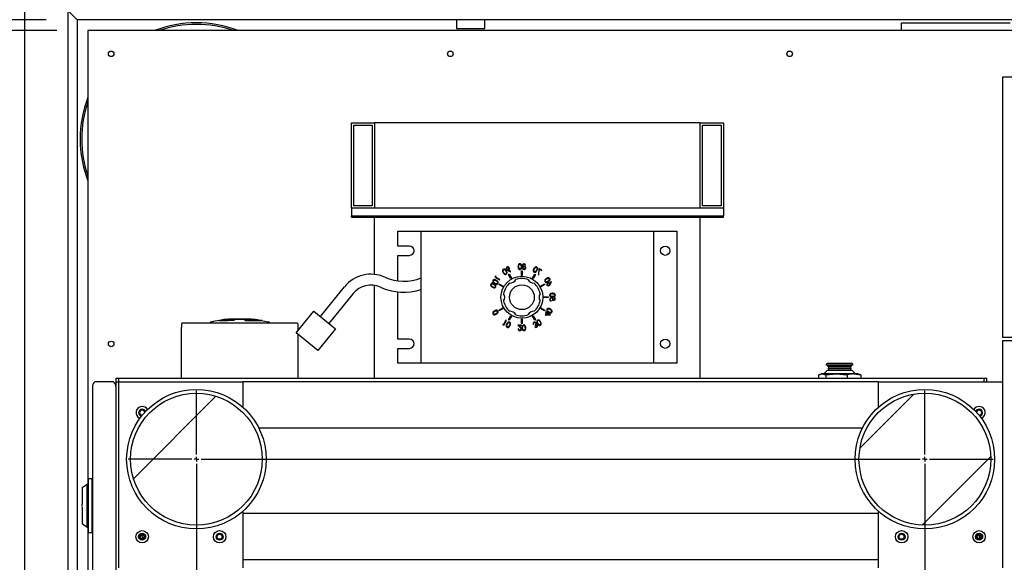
# Model space of a CAD drawing. Header units: millimetres. Extents: x 5 to 415, y 5 to 292.
# Tile 8 of 35: x 75 to 107, y 116 to 134. Entities that reach past the tile are written whole.
import ezdxf

# ---------------------------------------------------------------- set-up
doc = ezdxf.new("R2010")
doc.units = ezdxf.units.MM
doc.layers.add('COTES', color=1, linetype='Continuous')
doc.layers.add('TRAIT-FINS', color=9, linetype='Continuous')
doc.layers.add('TRAIT-FORT', color=4, linetype='Continuous', lineweight=25)
doc.styles.add('SLDTEXTSTYLE0', font='TXT', dxfattribs={"width": 0.75})
doc.dimstyles.new('SLDDIMSTYLE0', dxfattribs={"dimtxt": 3, "dimasz": 2, "dimexe": 0, "dimexo": 0.0625, "dimgap": 0.75, "dimtad": 1, "dimlfac": 20, "dimrnd": 1e-09, "dimzin": 12, "dimdsep": 46, "dimtxsty": 'SLDTEXTSTYLE0', "dimsah": 1, "dimcen": 0.09, "dimadec": 0, "dimazin": 3, "dimtfac": 1, "dimtofl": 0, "dimtmove": 0, "dimatfit": 3, "dimfxl": 1, "dimfrac": 2, "dimtolj": 1, "dimtzin": 12, "dimarcsym": 0})

# ---------------------------------------------------------------- blocks, each defined once
blk = doc.blocks.new('_D_1')
at = {"layer": 'COTES', "color": 1, "transparency": 16777216}
for p, q in [((76.164, 133.498), (49.245, 133.498)), ((50.245, 133.498), (50.245, 66.498)), ((76.164, 66.498), (49.245, 66.498))]:
    blk.add_line(p, q, dxfattribs=at)
for points in [[(50.245, 133.498), (49.745, 131.498), (50.745, 131.498)], [(50.245, 66.498), (50.745, 68.498), (49.745, 68.498)]]:
    blk.add_solid(points, dxfattribs=at)
at = {"layer": 'COTES', "color": 1, "transparency": 16777216, "char_height": 3, "attachment_point": 1, "rotation": 90, "style": 'SLDTEXTSTYLE0'}
for s, insert in [('TOLE', (46.378, 100.417)), ('1340', (46.378, 90.425))]:
    blk.add_mtext(s, dxfattribs=dict(at, insert=insert))
blk = doc.blocks.new('_D_9')
at = {"layer": 'COTES', "color": 1, "transparency": 16777216}
for p, q in [((75.814, 133.848), (42.073, 133.848)), ((43.073, 133.848), (43.073, 66.148)), ((75.814, 66.148), (42.073, 66.148))]:
    blk.add_line(p, q, dxfattribs=at)
for points in [[(43.073, 133.848), (42.573, 131.848), (43.573, 131.848)], [(43.073, 66.148), (43.573, 68.148), (42.573, 68.148)]]:
    blk.add_solid(points, dxfattribs=at)
at = {"layer": 'COTES', "color": 1, "transparency": 16777216, "char_height": 3, "attachment_point": 1, "rotation": 90, "style": 'SLDTEXTSTYLE0'}
for s, insert in [('CEINTURE INT.', (39.206, 92.031)), ('1354', (39.206, 82.04))]:
    blk.add_mtext(s, dxfattribs=dict(at, insert=insert))

msp = doc.modelspace()

# ---------------------------------------------------------------- hatches: boundary and pattern name
at = {"layer": 'TRAIT-FINS'}
h = msp.add_hatch(dxfattribs=at)
h.set_pattern_fill('ANSI31', color=9, style=0)
edge = h.paths.add_edge_path(flags=0)
edge.add_arc((80.66416, 119.67301), 2.125, 0, 360)
h = msp.add_hatch(dxfattribs=at)
h.set_pattern_fill('ANSI31', color=9, style=0)
edge = h.paths.add_edge_path(flags=0)
edge.add_arc((104.16416, 119.67301), 2.125, 0, 360)

# ---------------------------------------------------------------- linework, layer by layer
at = {"color": 7, "linetype": 'Continuous'}
for p, q in [((111.71416, 131.99801), (106.66416, 131.99801)), ((106.66416, 131.99801), (106.66416, 123.59801)), ((85.66416, 130.52301), (86.41416, 130.52301)), ((85.66416, 127.77301), (85.66416, 130.52301)), ((85.73916, 127.84801), (85.73916, 130.44801)), ((85.73916, 130.44801), (86.33916, 130.44801)), ((86.33916, 130.44801), (86.33916, 127.84801)), ((86.41416, 130.52301), (86.41416, 127.77301)), ((96.91416, 130.52301), (86.41416, 130.52301)), ((96.91416, 130.52301), (97.66416, 130.52301)), ((96.91416, 127.77301), (96.91416, 130.52301)), ((96.98916, 130.44801), (97.58916, 130.44801)), ((96.98916, 127.84801), (96.98916, 130.44801)), ((97.58916, 130.44801), (97.58916, 127.84801)), ((97.66416, 130.52301), (97.66416, 127.77301)), ((85.66416, 127.77301), (85.66416, 127.52301)), ((97.66416, 127.77301), (85.66416, 127.77301)), ((86.41416, 127.77301), (85.66416, 127.77301)), ((86.33916, 127.84801), (85.73916, 127.84801)), ((96.91416, 127.77301), (86.41416, 127.77301)), ((97.66416, 127.77301), (96.91416, 127.77301)), ((97.58916, 127.84801), (96.98916, 127.84801)), ((97.66416, 127.77301), (97.66416, 127.52301)), ((85.66416, 127.48301), (85.66416, 127.52301)), ((85.66416, 127.52301), (97.66416, 127.52301)), ((85.66416, 127.48301), (97.66416, 127.48301)), ((86.41416, 125.63322), (86.41416, 127.48301)), ((96.91416, 122.27301), (96.91416, 127.48301)), ((97.66416, 127.48301), (97.66416, 127.52301)), ((87.16416, 126.54801), (87.16416, 127.02301)), ((87.16416, 127.02301), (87.91416, 127.02301)), ((87.91416, 127.02301), (95.41416, 127.02301)), ((87.91416, 122.77301), (87.91416, 127.02301)), ((95.41416, 127.02301), (95.41416, 122.77301)), ((95.41416, 127.02301), (96.16416, 127.02301)), ((96.16416, 127.02301), (96.16416, 122.77301)), ((87.53916, 126.54801), (87.16416, 126.54801)), ((87.16416, 126.24801), (87.53916, 126.24801)), ((87.16416, 125.4235), (87.16416, 126.24801)), ((91.707, 125.82586), (91.69835, 125.62373)), ((91.8031, 125.77033), (91.707, 125.82586)), ((91.71451, 125.62292), (91.72222, 125.79799)), ((91.72222, 125.79799), (91.79482, 125.75603)), ((90.31168, 125.57136), (90.2945, 125.5416)), ((90.2945, 125.5416), (90.44598, 125.4541)), ((90.33173, 125.57182), (90.31168, 125.57136)), ((90.31802, 125.54805), (90.33173, 125.57182)), ((90.45467, 125.46914), (90.31802, 125.54805)), ((90.44598, 125.4541), (90.45467, 125.46914)), ((90.70695, 125.7595), (90.79249, 125.71757)), ((90.80031, 125.73279), (90.72361, 125.77117)), ((90.72833, 125.62788), (90.74998, 125.64038)), ((90.80333, 125.49798), (90.72833, 125.62788)), ((90.74998, 125.64038), (90.82498, 125.51048)), ((90.79249, 125.71757), (90.80031, 125.73279)), ((90.82498, 125.51048), (90.80333, 125.49798)), ((91.15166, 125.59801), (91.15166, 125.74801)), ((91.15166, 125.74801), (91.17666, 125.74801)), ((91.17666, 125.59801), (91.15166, 125.59801)), ((91.17666, 125.74801), (91.17666, 125.59801)), ((91.50333, 125.51048), (91.57833, 125.64038)), ((91.52498, 125.49798), (91.50333, 125.51048)), ((91.59998, 125.62788), (91.52498, 125.49798)), ((91.57833, 125.64038), (91.59998, 125.62788)), ((91.69835, 125.62373), (91.71451, 125.62292)), ((91.79482, 125.75603), (91.8031, 125.77033)), ((84.66432, 124.27069), (85.44704, 125.23593)), ((86.41416, 122.27301), (86.41416, 125.28008)), ((90.42179, 125.31219), (90.43429, 125.33383)), ((90.55169, 125.23718), (90.42179, 125.31219)), ((90.43429, 125.33383), (90.56419, 125.25884)), ((90.56419, 125.25884), (90.55169, 125.23718)), ((91.76413, 125.25884), (91.89403, 125.33383)), ((91.77662, 125.23718), (91.76413, 125.25884)), ((91.90653, 125.31219), (91.77662, 125.23718)), ((91.89403, 125.33383), (91.90653, 125.31219)), ((92.10617, 125.40622), (92.06778, 125.32952)), ((92.07946, 125.3129), (92.12152, 125.39844)), ((92.12152, 125.39844), (92.10617, 125.40622)), ((85.71889, 125.01549), (84.93616, 124.05024)), ((87.16416, 123.54801), (87.16416, 125.07107)), ((91.86416, 124.91051), (92.01416, 124.91051)), ((91.86416, 124.88551), (91.86416, 124.91051)), ((92.01416, 124.88551), (91.86416, 124.88551)), ((92.01416, 124.91051), (92.01416, 124.88551)), ((92.22121, 124.88006), (92.22121, 124.82054)), ((92.23916, 124.88006), (92.22121, 124.88006)), ((92.23916, 124.80827), (92.23916, 124.88006)), ((90.42179, 124.48384), (90.55169, 124.55884)), ((90.56419, 124.53718), (90.43429, 124.46218)), ((90.55169, 124.55884), (90.56419, 124.53718)), ((91.76413, 124.53718), (91.77662, 124.55884)), ((91.89403, 124.46218), (91.76413, 124.53718)), ((91.77662, 124.55884), (91.90653, 124.48384)), ((92.10903, 124.77237), (92.10903, 124.78807)), ((92.15166, 124.79032), (92.23916, 124.80827)), ((92.22121, 124.82054), (92.17518, 124.81111)), ((83.88385, 123.74486), (84.45072, 124.4439)), ((84.45072, 124.4439), (85.14976, 123.87704)), ((90.43429, 124.46218), (90.42179, 124.48384)), ((90.72833, 124.16814), (90.80333, 124.29804)), ((90.82498, 124.28554), (90.74998, 124.15564)), ((90.80333, 124.29804), (90.82498, 124.28554)), ((91.15166, 124.04801), (91.15166, 124.19801)), ((91.15166, 124.19801), (91.17666, 124.19801)), ((91.17666, 124.19801), (91.17666, 124.04801)), ((91.50333, 124.28554), (91.52498, 124.29804)), ((91.57833, 124.15564), (91.50333, 124.28554)), ((91.52498, 124.29804), (91.59998, 124.16814)), ((91.90653, 124.48384), (91.89403, 124.46218)), ((91.95641, 124.38885), (91.91459, 124.31646)), ((91.91459, 124.31646), (92.08345, 124.33157)), ((91.92991, 124.42433), (91.92118, 124.40918)), ((91.92118, 124.40918), (91.95641, 124.38885)), ((91.96514, 124.404), (91.92991, 124.42433)), ((91.94516, 124.33585), (91.97092, 124.38044)), ((92.03406, 124.34398), (91.94516, 124.33585)), ((91.97576, 124.42233), (91.96514, 124.404)), ((91.97092, 124.38044), (92.03406, 124.34398)), ((91.99027, 124.41392), (91.97576, 124.42233)), ((91.97965, 124.39558), (91.99027, 124.41392)), ((92.08521, 124.33465), (91.97965, 124.39558)), ((92.08345, 124.33157), (92.08521, 124.33465)), ((80.18916, 122.27301), (80.18916, 123.8973)), ((80.2256, 124.07301), (80.39605, 124.07301)), ((80.39605, 124.07301), (83.73226, 124.07301)), ((81.38916, 124.15065), (81.67699, 124.15065)), ((81.45916, 124.15853), (81.41216, 124.15065)), ((81.45916, 124.15065), (81.45916, 124.16199)), ((81.71714, 124.16199), (81.45916, 124.16199)), ((81.6333, 124.18474), (82.49502, 124.18474)), ((81.65118, 124.14268), (81.89851, 124.15648)), ((81.67699, 124.15065), (81.65118, 124.14268)), ((81.68539, 124.18474), (81.68863, 124.19034)), ((82.43969, 124.19034), (81.68863, 124.19034)), ((81.69279, 124.18936), (81.70162, 124.19034)), ((81.74295, 124.16862), (81.71714, 124.16199)), ((81.89851, 124.15648), (81.74295, 124.16862)), ((81.74295, 124.16862), (81.74295, 124.1478)), ((82.22074, 124.16199), (82.23886, 124.15065)), ((82.66686, 124.16199), (82.22074, 124.16199)), ((82.23886, 124.15065), (82.73659, 124.15065)), ((82.42088, 124.19034), (82.43957, 124.18888)), ((82.43969, 124.19034), (82.44292, 124.18474)), ((82.62203, 124.16862), (82.66686, 124.16199)), ((82.63576, 124.16585), (82.62203, 124.16862)), ((82.66686, 124.15065), (82.66686, 124.16199)), ((82.68235, 124.15648), (82.66686, 124.1596)), ((82.78142, 124.14268), (82.68235, 124.15648)), ((82.68235, 124.15648), (82.68235, 124.15065)), ((82.73659, 124.15065), (82.78142, 124.14268)), ((82.75451, 124.14786), (82.98717, 124.09974)), ((83.73226, 124.07301), (83.90271, 124.07301)), ((83.93916, 123.8973), (83.93916, 123.81306)), ((85.14976, 123.87704), (84.5829, 123.17799)), ((90.54864, 124.03193), (90.54909, 124.01188)), ((90.57241, 124.01822), (90.54864, 124.03193)), ((90.54909, 124.01188), (90.57886, 123.9947)), ((90.65132, 124.15487), (90.57241, 124.01822)), ((90.57886, 123.9947), (90.66636, 124.14618)), ((90.66636, 124.14618), (90.65132, 124.15487)), ((90.74998, 124.15564), (90.72833, 124.16814)), ((91.03627, 123.99801), (91.10414, 123.92558)), ((91.15518, 123.99801), (91.03627, 123.99801)), ((91.05871, 123.87685), (91.043, 123.87685)), ((91.07375, 123.98006), (91.15518, 123.98006)), ((91.11753, 123.93333), (91.07375, 123.98006)), ((91.17666, 124.04801), (91.15166, 124.04801)), ((91.15518, 123.98006), (91.15518, 123.99801)), ((91.52843, 124.015), (91.54325, 124.02358)), ((91.59268, 123.95105), (91.57722, 123.94212)), ((91.59998, 124.16814), (91.57833, 124.15564)), ((91.59149, 124.0028), (91.59952, 123.98888)), ((84.5829, 123.17799), (83.88385, 123.74486)), ((83.93916, 123.70001), (83.93916, 122.27301)), ((107.66416, 123.59801), (106.66416, 123.59801)), ((87.53916, 123.54801), (87.16416, 123.54801)), ((87.16416, 122.77301), (87.16416, 123.24801)), ((87.16416, 123.24801), (87.53916, 123.24801)), ((106.66416, 123.49801), (107.66416, 123.49801)), ((106.66416, 123.49801), (106.66416, 122.17301)), ((87.91416, 122.77301), (87.16416, 122.77301)), ((95.41416, 122.77301), (87.91416, 122.77301)), ((96.16416, 122.77301), (95.41416, 122.77301)), ((100.99416, 122.70801), (100.99416, 122.73301)), ((101.83416, 122.70801), (100.99416, 122.70801)), ((101.16279, 122.75801), (101.01916, 122.75801)), ((101.03916, 122.65801), (101.03916, 122.68301)), ((101.78916, 122.68301), (101.03916, 122.68301)), ((101.78916, 122.65801), (101.03916, 122.65801)), ((101.05166, 122.58301), (101.05166, 122.60801)), ((101.77666, 122.60801), (101.05166, 122.60801)), ((101.06416, 122.60801), (101.06416, 122.65801)), ((101.11416, 122.68301), (101.11416, 122.70801)), ((101.80916, 122.75801), (101.16279, 122.75801)), ((101.71416, 122.70801), (101.71416, 122.68301)), ((101.76416, 122.65801), (101.76416, 122.60801)), ((101.77666, 122.60801), (101.77666, 122.58301)), ((101.78916, 122.68301), (101.78916, 122.65801)), ((101.83416, 122.73301), (101.83416, 122.70801)), ((100.73088, 122.39814), (100.85207, 122.42301)), ((100.73088, 122.39814), (100.73088, 122.27301)), ((100.77233, 122.4118), (100.81416, 122.42301)), ((100.85207, 122.42301), (100.81416, 122.42301)), ((100.85207, 122.42301), (100.97325, 122.39814)), ((101.31489, 122.42301), (100.85207, 122.42301)), ((100.91416, 122.43301), (101.01416, 122.53301)), ((100.91416, 122.42301), (100.91416, 122.43301)), ((100.91416, 122.43301), (101.09597, 122.43301)), ((100.97325, 122.39814), (101.31489, 122.42301)), ((100.97325, 122.39814), (100.97325, 122.27301)), ((101.1596, 122.53301), (101.01416, 122.53301)), ((101.77666, 122.58301), (101.05166, 122.58301)), ((101.06416, 122.53301), (101.06416, 122.58301)), ((101.09597, 122.43301), (101.91416, 122.43301)), ((101.81416, 122.53301), (101.1596, 122.53301)), ((101.31489, 122.42301), (101.65653, 122.39814)), ((101.87698, 122.42301), (101.31489, 122.42301)), ((101.65653, 122.39814), (101.65653, 122.27301)), ((101.76416, 122.58301), (101.76416, 122.53301)), ((101.81416, 122.53301), (101.91416, 122.43301)), ((101.87698, 122.42301), (102.09743, 122.39814)), ((102.01416, 122.42301), (101.87698, 122.42301)), ((101.91416, 122.43301), (101.91416, 122.42301)), ((102.01416, 122.42301), (102.05598, 122.4118)), ((102.09743, 122.39814), (102.05467, 122.40691)), ((102.09743, 122.39814), (102.09743, 122.27301)), ((77.31416, 122.04801), (77.31416, 72.69801)), ((77.93916, 122.17301), (77.43916, 122.17301)), ((78.06416, 122.27301), (78.06416, 122.17301)), ((78.16416, 122.27301), (78.06416, 122.27301)), ((78.06416, 122.17301), (78.16416, 122.17301)), ((78.06416, 122.17301), (78.06416, 122.04801)), ((78.06416, 122.01265), (78.06416, 122.04801)), ((78.06416, 122.01265), (78.06416, 72.73336)), ((78.16416, 122.17301), (78.16416, 122.27301)), ((106.06416, 122.27301), (78.16416, 122.27301)), ((78.16416, 122.17301), (82.16416, 122.17301)), ((78.16416, 116.17301), (78.16416, 122.17301)), ((102.66416, 122.17301), (82.16416, 122.17301)), ((82.16416, 122.17301), (82.16416, 121.35006)), ((102.66416, 122.17301), (106.66416, 122.17301)), ((102.66416, 121.35006), (102.66416, 122.17301)), ((106.06416, 122.27301), (106.06416, 122.17301)), ((106.16416, 122.27301), (106.06416, 122.27301)), ((106.16416, 122.17301), (106.16416, 122.27301)), ((106.66416, 122.17301), (106.66416, 116.17301)), ((80.66416, 119.82301), (80.66416, 121.87301)), ((104.16416, 119.82301), (104.16416, 121.87301)), ((78.91416, 121.09051), (78.91686, 121.09055)), ((102.14859, 120.67301), (82.67972, 120.67301)), ((80.66416, 119.67301), (80.66416, 119.74801)), ((104.16416, 119.67301), (104.16416, 119.74801)), ((80.51416, 119.67301), (78.46416, 119.67301)), ((80.66416, 119.67301), (80.58916, 119.67301)), ((80.66416, 119.67301), (80.66416, 119.59801)), ((80.66416, 119.67301), (80.73916, 119.67301)), ((80.66416, 119.52301), (80.66416, 76.22301)), ((80.81416, 119.67301), (104.01416, 119.67301)), ((104.16416, 119.67301), (104.08916, 119.67301)), ((104.16416, 119.67301), (104.16416, 119.59801)), ((104.16416, 119.67301), (104.23916, 119.67301)), ((104.16416, 119.52301), (104.16416, 76.22301)), ((104.31416, 119.67301), (106.36416, 119.67301)), ((76.97463, 118.75549), (77.13916, 118.87301)), ((77.13916, 118.87301), (77.18916, 118.87301)), ((77.13916, 117.47301), (77.13916, 118.87301)), ((77.18916, 119.04801), (77.28916, 119.04801)), ((77.18916, 117.29801), (77.18916, 119.04801)), ((77.28916, 119.04801), (77.31416, 119.04801)), ((77.28916, 119.04801), (77.28916, 117.29801)), ((76.97416, 118.59801), (76.97463, 118.59801)), ((76.97463, 118.75549), (76.97463, 118.22421)), ((76.96416, 118.20912), (76.96416, 118.17301)), ((76.96416, 118.17301), (76.96416, 118.14377)), ((76.97463, 118.12871), (76.97463, 117.59053)), ((82.16416, 117.99596), (82.16416, 116.17301)), ((102.66416, 117.92301), (82.16416, 117.92301)), ((102.66416, 116.17301), (102.66416, 117.99596)), ((76.97463, 117.74801), (76.97416, 117.74801)), ((77.13916, 117.47301), (76.97463, 117.59053)), ((77.18916, 117.47301), (77.13916, 117.47301)), ((77.28916, 117.29801), (77.18916, 117.29801)), ((77.31416, 117.29801), (77.28916, 117.29801)), ((78.88887, 117.23016), (78.93425, 117.11383)), ((105.91416, 117.23551), (105.91416, 117.17301)), ((105.91416, 117.17301), (105.97666, 117.17301)), ((102.66416, 116.42301), (82.16416, 116.42301))]:
    msp.add_line(p, q, dxfattribs=at)
for centre, radius in [((95.78916, 126.39801), 0.15), ((91.16416, 124.89801), 0.675), ((91.16416, 124.89801), 0.4), ((95.78916, 123.39801), 0.15), ((80.66416, 119.67301), 2.25), ((80.66416, 119.67301), 2.125), ((104.16416, 119.67301), 2.25), ((104.16416, 119.67301), 2.125), ((78.91416, 117.17301), 0.2), ((78.91416, 117.17301), 0.1125), ((78.91416, 117.17301), 0.0825), ((78.91416, 117.17301), 0.0625), ((81.41416, 117.17301), 0.2), ((81.41416, 117.17301), 0.1125), ((81.41416, 117.17301), 0.0825), ((103.41416, 117.17301), 0.2), ((103.41416, 117.17301), 0.1125), ((103.41416, 117.17301), 0.0825), ((105.91416, 117.17301), 0.2), ((105.91416, 117.17301), 0.1125), ((105.91416, 117.17301), 0.0825), ((105.91416, 117.17301), 0.0625)]:
    msp.add_circle(centre, radius, dxfattribs=at)
for centre, radius, start, end in [((87.53916, 126.39801), 0.15, 270, 90), ((86.29452, 124.5487), 1.0911, 65.716723, 140.960791), ((87.35916, 126.90845), 1.4977, 245.716709, 291.750658), ((90.78916, 125.54753), 0.19612, 264.995742, 335.004258), ((91.16416, 124.89801), 0.6, 70.806923, 109.193077), ((91.53916, 125.54753), 0.19612, 204.995742, 275.004258), ((86.29452, 124.5487), 0.7411, 65.71673, 140.960738), ((87.35916, 126.90845), 1.8477, 245.716709, 287.480022), ((91.16416, 124.89801), 0.6, 130.806923, 169.193077), ((91.16416, 124.89801), 0.6, 10.806923, 49.193077), ((90.41416, 124.89801), 0.19612, 324.995742, 35.004258), ((91.91416, 124.89801), 0.19612, 144.995742, 215.004258), ((91.16416, 124.89801), 0.6, 190.806923, 229.193077), ((91.16416, 124.89801), 0.6, 310.806923, 349.193077), ((90.78916, 124.24849), 0.19612, 24.995742, 95.004258), ((91.16416, 124.89801), 0.6, 250.806923, 289.193077), ((91.53916, 124.24849), 0.19612, 84.995742, 155.004258), ((87.53916, 123.39801), 0.15, 270, 90), ((101.01916, 122.73301), 0.025, 90.004153, 180.002678), ((101.80916, 122.73301), 0.025, 359.997323, 90.002677), ((77.43917, 122.048), 0.12501, 90.00618, 179.995186), ((78.91416, 121.17301), 0.2, 90, 247.732305), ((78.91416, 121.17301), 0.2, 31.065106, 90), ((105.91416, 121.17301), 0.2, 90, 148.934894), ((105.91416, 121.17301), 0.2, 292.267695, 90), ((78.91416, 121.17301), 0.1125, 90, 259.827845), ((78.91416, 121.17301), 0.0825, 6.923659, 269.999637), ((78.91416, 121.17301), 0.1125, 18.969566, 90), ((105.91416, 121.17301), 0.1125, 90, 161.030434), ((105.91416, 121.17301), 0.0825, 268.126812, 173.075777), ((105.91416, 121.17301), 0.1125, 280.172155, 90)]:
    msp.add_arc(centre, radius, start, end, dxfattribs=at)
at = {"layer": 'TRAIT-FORT', "color": 4, "linetype": 'Continuous', "lineweight": 25}
for p, q in [((75.11416, 135.54801), (75.11416, 64.44801)), ((76.81416, 133.84801), (76.51416, 134.14801)), ((76.51416, 134.14801), (76.51416, 65.84801)), ((76.51416, 134.14801), (76.81416, 133.84801)), ((177.51416, 133.84801), (76.81416, 133.84801)), ((76.81416, 133.84801), (76.81416, 66.14801)), ((89.05666, 133.84801), (89.05666, 133.56551)), ((89.97166, 133.56551), (89.97166, 133.84801)), ((103.41416, 133.74801), (106.91416, 133.74801)), ((103.41416, 133.49801), (103.41416, 133.74801)), ((77.16416, 133.49801), (77.16416, 66.49801)), ((177.16416, 133.49801), (77.16416, 133.49801)), ((89.05666, 133.56551), (89.97166, 133.56551)), ((76.97464, 118.17301), (76.96416, 118.17301))]:
    msp.add_line(p, q, dxfattribs=at)
at = {"layer": 'TRAIT-FORT', "color": 4, "linetype": 'Continuous', "lineweight": 25, "flags": 128}
for points in [[(90.56693, 125.7995), (90.55896, 125.79371), (90.552, 125.78686), (90.54663, 125.77861), (90.54291, 125.76944), (90.54078, 125.75975), (90.54014, 125.74988), (90.54087, 125.74016), (90.54377, 125.72714), (90.54836, 125.71444), (90.55408, 125.70195), (90.56037, 125.68956)], [(90.57475, 125.69741), (90.5691, 125.70831), (90.56399, 125.71936), (90.55992, 125.73069), (90.55741, 125.74244), (90.55687, 125.75054), (90.5575, 125.75864), (90.55952, 125.76647), (90.56313, 125.77372), (90.56837, 125.77976), (90.5747, 125.78478)], [(90.66378, 125.74926), (90.65703, 125.75987), (90.65005, 125.77017), (90.64252, 125.77985), (90.63417, 125.78861), (90.62472, 125.79613), (90.61589, 125.80118), (90.60633, 125.80468), (90.59628, 125.80637), (90.58607, 125.80612), (90.57626, 125.80361), (90.56692, 125.7995)], [(90.57471, 125.78478), (90.5822, 125.7878), (90.59005, 125.78935), (90.59814, 125.78889), (90.60598, 125.78679), (90.61335, 125.78336), (90.62011, 125.77889), (90.62895, 125.77079), (90.63654, 125.76145), (90.64329, 125.75127), (90.64962, 125.74067)], [(91.09894, 125.9775), (91.08873, 125.9764), (91.07893, 125.9737), (91.06989, 125.96883), (91.06197, 125.96225), (91.05528, 125.95438), (91.04991, 125.94562), (91.04522, 125.93442), (91.04214, 125.92266), (91.04026, 125.91049), (91.03919, 125.89803), (91.03852, 125.88544)], [(91.03853, 125.88544), (91.03911, 125.87368), (91.04003, 125.86203), (91.04162, 125.85062), (91.04419, 125.83956), (91.04809, 125.82896), (91.05362, 125.81896), (91.05915, 125.81176), (91.06565, 125.80543), (91.07307, 125.80023), (91.08124, 125.79648), (91.08995, 125.79444), (91.09892, 125.79352)], [(91.05426, 125.88551), (91.05481, 125.89766), (91.05593, 125.90966), (91.05814, 125.92136), (91.06199, 125.93259), (91.0657, 125.9397), (91.07042, 125.9462), (91.07618, 125.95177), (91.08295, 125.95602), (91.09048, 125.95847), (91.09839, 125.95955)], [(91.14176, 125.88551), (91.14153, 125.87328), (91.14073, 125.86121), (91.13876, 125.84948), (91.135, 125.83827), (91.13125, 125.8312), (91.12645, 125.82475), (91.12063, 125.81923), (91.11383, 125.815), (91.10631, 125.81256), (91.09839, 125.81147)], [(91.09842, 125.95955), (91.10632, 125.9585), (91.11385, 125.95608), (91.12065, 125.95185), (91.12646, 125.94632), (91.13124, 125.93985), (91.13498, 125.93277), (91.13873, 125.92154), (91.14071, 125.90981), (91.14151, 125.89774), (91.14172, 125.88551)], [(91.15745, 125.88544), (91.15695, 125.89799), (91.15609, 125.9104), (91.15443, 125.92256), (91.1516, 125.93432), (91.1472, 125.94555), (91.14208, 125.95434), (91.13557, 125.96217), (91.12774, 125.96869), (91.1188, 125.97362), (91.10906, 125.97638), (91.09892, 125.9775)], [(91.09894, 125.79352), (91.10654, 125.79425), (91.11399, 125.79569), (91.1211, 125.7984), (91.12771, 125.80227), (91.13551, 125.8088), (91.14198, 125.81664), (91.14705, 125.82544), (91.15143, 125.83668), (91.15427, 125.84842), (91.15596, 125.86055), (91.15689, 125.87293), (91.15743, 125.88544)], [(91.54784, 125.81668), (91.54243, 125.80618), (91.53741, 125.79562), (91.53308, 125.78494), (91.5298, 125.77406), (91.5279, 125.76292), (91.52773, 125.7515), (91.52896, 125.7425), (91.53146, 125.73377), (91.53532, 125.72557), (91.54055, 125.71824), (91.54708, 125.71213), (91.55439, 125.70685)], [(91.6463, 125.86596), (91.6369, 125.87013), (91.62707, 125.87273), (91.6168, 125.87308), (91.60663, 125.87138), (91.59688, 125.86795), (91.58783, 125.86309), (91.57814, 125.85576), (91.56958, 125.84712), (91.56185, 125.83752), (91.55468, 125.82726), (91.5478, 125.81668)], [(91.56186, 125.80819), (91.56843, 125.81854), (91.57543, 125.8285), (91.5832, 125.83769), (91.59213, 125.84572), (91.59888, 125.85021), (91.60621, 125.8537), (91.614, 125.85587), (91.62208, 125.85638), (91.62993, 125.85486), (91.63744, 125.85187)], [(91.63748, 125.85187), (91.6438, 125.84689), (91.64907, 125.84087), (91.65271, 125.83363), (91.65479, 125.82579), (91.65549, 125.81769), (91.655, 125.80961), (91.65241, 125.7979), (91.64812, 125.78665), (91.64269, 125.77571), (91.6367, 125.76493)], [(91.65121, 125.75698), (91.65708, 125.76805), (91.66256, 125.77921), (91.66719, 125.79054), (91.67057, 125.80214), (91.67226, 125.81408), (91.6721, 125.82429), (91.67035, 125.8344), (91.66688, 125.84404), (91.66157, 125.85275), (91.6545, 125.85996), (91.64627, 125.86596)], [(90.33886, 125.44332), (90.32778, 125.44921), (90.31662, 125.45469), (90.30529, 125.45933), (90.29369, 125.4627), (90.28174, 125.4644), (90.27154, 125.46425), (90.26142, 125.4625), (90.25179, 125.45902), (90.24309, 125.4537), (90.23588, 125.44662), (90.22986, 125.43841)], [(90.5604, 125.68956), (90.56677, 125.67966), (90.57341, 125.67003), (90.58051, 125.66093), (90.58829, 125.65265), (90.59699, 125.64545), (90.6068, 125.63959), (90.61521, 125.63617), (90.62403, 125.63397), (90.63306, 125.6332), (90.64203, 125.63404), (90.65058, 125.63666), (90.65881, 125.64038)], [(90.64967, 125.74067), (90.65564, 125.7299), (90.66109, 125.71897), (90.66538, 125.70774), (90.66793, 125.69604), (90.66839, 125.68797), (90.66766, 125.67988), (90.66556, 125.67204), (90.66195, 125.6648), (90.65671, 125.65876), (90.65036, 125.65377)], [(90.65882, 125.64038), (90.66702, 125.64637), (90.67409, 125.65357), (90.67939, 125.66227), (90.68285, 125.67189), (90.68456, 125.68199), (90.68468, 125.69219), (90.68298, 125.70413), (90.67962, 125.71572), (90.67502, 125.72704), (90.66959, 125.7382), (90.66375, 125.74926)], [(90.72362, 125.77117), (90.73337, 125.774), (90.74061, 125.77738)], [(91.55442, 125.70685), (91.56368, 125.70272), (91.57345, 125.7002), (91.58363, 125.69998), (91.59369, 125.7018), (91.60331, 125.70535), (91.61221, 125.71032), (91.6217, 125.71775), (91.63005, 125.72645), (91.63757, 125.7361), (91.64451, 125.74638), (91.65118, 125.75698)], [(91.63672, 125.76493), (91.63029, 125.75438), (91.62349, 125.74422), (91.61589, 125.73486), (91.60711, 125.72669), (91.60043, 125.72216), (91.59311, 125.71879), (91.58527, 125.71681), (91.57717, 125.71634), (91.5693, 125.71785), (91.56178, 125.72087)], [(91.95572, 125.5018), (91.94581, 125.49539), (91.93618, 125.48875), (91.92709, 125.48166), (91.91881, 125.47388), (91.9116, 125.46518), (91.90574, 125.45536), (91.9023, 125.44696), (91.90011, 125.43814), (91.89935, 125.42911), (91.90022, 125.42015), (91.90283, 125.41159), (91.90653, 125.40336)], [(92.06568, 125.49525), (92.05986, 125.50321), (92.05301, 125.51017), (92.04475, 125.51553), (92.03557, 125.51924), (92.02589, 125.52137), (92.01602, 125.52203), (92.0063, 125.5213), (91.99329, 125.51841), (91.98059, 125.51381), (91.9681, 125.50809), (91.95571, 125.5018)], [(91.96359, 125.48743), (91.97446, 125.49307), (91.98551, 125.49818), (91.99683, 125.50226), (92.00859, 125.50476), (92.01669, 125.5053), (92.02478, 125.50467), (92.03262, 125.50265), (92.03987, 125.49904), (92.04591, 125.4938), (92.05092, 125.48746)], [(92.05095, 125.48746), (92.05396, 125.47995), (92.05548, 125.47208), (92.05501, 125.46398), (92.05299, 125.45615), (92.0496, 125.44883), (92.04509, 125.44213), (92.03694, 125.43334), (92.02757, 125.42574), (92.0174, 125.41895), (92.00682, 125.41255)], [(92.01542, 125.39842), (92.02605, 125.40506), (92.03637, 125.41199), (92.04604, 125.41948), (92.05476, 125.42784), (92.0622, 125.43733), (92.06717, 125.44624), (92.07071, 125.45588), (92.07251, 125.46595), (92.07227, 125.47615), (92.06975, 125.48593), (92.06564, 125.49525)], [(90.16258, 125.32183), (90.15838, 125.31247), (90.15578, 125.30263), (90.15544, 125.29237), (90.15713, 125.2822), (90.16057, 125.27245), (90.16543, 125.2634), (90.17277, 125.25371), (90.1814, 125.24515), (90.19101, 125.23742), (90.20126, 125.23025), (90.21184, 125.22336)], [(90.27158, 125.32674), (90.26047, 125.33263), (90.24931, 125.33811), (90.23798, 125.34275), (90.22638, 125.34612), (90.21444, 125.34782), (90.20423, 125.34767), (90.19411, 125.34592), (90.18448, 125.34244), (90.17578, 125.33712), (90.16857, 125.33004), (90.16255, 125.32183)], [(90.22032, 125.23738), (90.20999, 125.244), (90.20003, 125.251), (90.19085, 125.25877), (90.18281, 125.2677), (90.17831, 125.27445), (90.17481, 125.28177), (90.17264, 125.28957), (90.17213, 125.29764), (90.17365, 125.30549), (90.17664, 125.313)], [(90.17664, 125.313), (90.18163, 125.31936), (90.18764, 125.32464), (90.19487, 125.3283), (90.2027, 125.33039), (90.21081, 125.33107), (90.2189, 125.33056), (90.23062, 125.32796), (90.24186, 125.32366), (90.2528, 125.31824), (90.26358, 125.31226)], [(90.21188, 125.22336), (90.22234, 125.21799), (90.2329, 125.21297), (90.24358, 125.20864), (90.25446, 125.20536), (90.2656, 125.20346), (90.27702, 125.2033), (90.28602, 125.20453), (90.29475, 125.20703), (90.30295, 125.21088), (90.31029, 125.2161), (90.31639, 125.22263), (90.32167, 125.22995)], [(90.22986, 125.43841), (90.22569, 125.42904), (90.22309, 125.41921), (90.22274, 125.40895), (90.22444, 125.39878), (90.22787, 125.38903), (90.23274, 125.37998), (90.24008, 125.37029), (90.24871, 125.36173), (90.25831, 125.354), (90.26857, 125.34683), (90.27914, 125.33994)], [(90.28765, 125.35396), (90.27729, 125.36058), (90.26734, 125.36758), (90.25815, 125.37535), (90.25012, 125.38428), (90.24562, 125.39103), (90.24212, 125.39835), (90.23995, 125.40615), (90.23944, 125.41422), (90.24096, 125.42207), (90.24395, 125.42958)], [(90.24397, 125.42958), (90.24894, 125.43594), (90.25495, 125.44122), (90.26218, 125.44488), (90.27001, 125.44696), (90.27811, 125.44765), (90.28621, 125.44714), (90.29792, 125.44454), (90.30917, 125.44024), (90.32011, 125.43482), (90.33089, 125.42884)], [(90.26362, 125.31226), (90.27415, 125.30586), (90.28432, 125.29907), (90.29368, 125.29147), (90.30184, 125.28268), (90.30636, 125.27599), (90.30973, 125.26867), (90.31171, 125.26083), (90.31217, 125.25273), (90.31066, 125.24487), (90.30765, 125.23735)], [(90.3217, 125.22995), (90.32487, 125.23691), (90.32736, 125.24408), (90.32857, 125.2516), (90.32853, 125.25926), (90.32683, 125.2693), (90.32332, 125.27884), (90.31827, 125.28766), (90.31075, 125.29709), (90.30202, 125.30545), (90.29237, 125.313), (90.28211, 125.32), (90.27154, 125.32674)], [(90.27916, 125.33994), (90.28964, 125.33457), (90.3002, 125.32955), (90.31089, 125.32522), (90.32177, 125.32194), (90.3329, 125.32004), (90.34433, 125.31988), (90.35332, 125.32111), (90.36205, 125.32361), (90.37026, 125.32746), (90.3776, 125.33268), (90.3837, 125.33921), (90.38898, 125.34653)], [(90.3309, 125.42884), (90.34146, 125.42244), (90.35162, 125.41565), (90.36099, 125.40805), (90.36915, 125.39927), (90.37367, 125.39258), (90.37703, 125.38525), (90.37901, 125.37741), (90.37948, 125.36931), (90.37797, 125.36145), (90.37495, 125.35393)], [(90.38898, 125.34653), (90.39218, 125.35349), (90.39467, 125.36066), (90.39587, 125.36818), (90.39584, 125.37584), (90.39413, 125.38588), (90.39062, 125.39542), (90.38557, 125.40424), (90.37806, 125.41367), (90.36933, 125.42203), (90.35968, 125.42958), (90.34941, 125.43658), (90.33885, 125.44332)], [(91.90656, 125.40336), (91.91253, 125.39515), (91.91972, 125.38807), (91.92841, 125.38277), (91.93803, 125.37931), (91.94814, 125.3776), (91.95834, 125.37748), (91.97028, 125.37919), (91.98187, 125.38255), (91.99319, 125.38715), (92.00434, 125.39258), (92.01541, 125.39842)], [(92.00684, 125.41255), (91.99605, 125.40653), (91.98512, 125.40109), (91.97388, 125.3968), (91.96219, 125.39423), (91.95411, 125.39377), (91.94602, 125.3945), (91.93818, 125.39659), (91.93094, 125.40021), (91.92491, 125.40546), (91.91992, 125.41181)], [(92.15161, 125.02365), (92.13983, 125.02306), (92.12818, 125.02213), (92.11677, 125.02055), (92.10571, 125.01797), (92.0951, 125.01408), (92.0851, 125.00855), (92.0779, 125.00302), (92.07157, 124.99652), (92.06637, 124.98911), (92.06262, 124.98092), (92.06059, 124.97222), (92.05967, 124.96325)], [(92.05967, 124.96325), (92.0604, 124.95563), (92.06184, 124.94818), (92.06455, 124.94107), (92.06842, 124.93445), (92.07495, 124.92665), (92.0828, 124.92019), (92.09159, 124.91511), (92.10282, 124.91072), (92.11456, 124.90788), (92.12669, 124.90619), (92.13907, 124.90527), (92.15159, 124.90474)], [(92.1517, 124.92045), (92.13942, 124.92063), (92.12735, 124.92142), (92.11562, 124.92339), (92.10441, 124.92715), (92.09734, 124.93091), (92.0909, 124.93571), (92.08538, 124.94154), (92.08115, 124.94834), (92.07871, 124.95586), (92.07762, 124.96378)], [(92.24368, 124.96325), (92.24255, 124.97344), (92.23985, 124.98324), (92.23498, 124.99227), (92.2284, 125.0002), (92.22053, 125.00688), (92.21177, 125.01225), (92.20057, 125.01694), (92.18881, 125.02003), (92.17664, 125.0219), (92.16418, 125.02298), (92.15159, 125.02365)], [(92.15161, 124.90474), (92.16413, 124.90522), (92.17655, 124.90608), (92.1887, 124.90774), (92.20046, 124.91057), (92.21169, 124.91497), (92.22049, 124.92009), (92.22831, 124.9266), (92.23482, 124.93443), (92.23976, 124.94337), (92.24253, 124.95311), (92.24365, 124.96325)], [(92.22571, 124.96378), (92.22466, 124.95583), (92.22219, 124.9483), (92.21794, 124.9415), (92.21251, 124.93562), (92.20612, 124.93086), (92.199, 124.92723), (92.18772, 124.92359), (92.17596, 124.92162), (92.16389, 124.92075), (92.15166, 124.92045)], [(92.1517, 125.00795), (92.16382, 125.00737), (92.17582, 125.00625), (92.18751, 125.00404), (92.19873, 125.00019), (92.20583, 124.99646), (92.21232, 124.99174), (92.21789, 124.98598), (92.22216, 124.97921), (92.22462, 124.97169), (92.2257, 124.96378)], [(92.08285, 124.51437), (92.07233, 124.51974), (92.06177, 124.52476), (92.05108, 124.52909), (92.0402, 124.53237), (92.02907, 124.53427), (92.01764, 124.53444), (92.00865, 124.53321), (91.99992, 124.5307), (91.99172, 124.52685), (91.98439, 124.52162), (91.97828, 124.51509), (91.97299, 124.50778)], [(92.13215, 124.4159), (92.13629, 124.42526), (92.13887, 124.4351), (92.13918, 124.44536), (92.13748, 124.45553), (92.13406, 124.46528), (92.12922, 124.47434), (92.1219, 124.48402), (92.11328, 124.49259), (92.10367, 124.50032), (92.09341, 124.50748), (92.08282, 124.51437)], [(90.27926, 124.45589), (90.26864, 124.44918), (90.25834, 124.44219), (90.24866, 124.43466), (90.2399, 124.42631), (90.23238, 124.41687), (90.22733, 124.40803), (90.22383, 124.39847), (90.22214, 124.38842), (90.2224, 124.37821), (90.2249, 124.3684), (90.22902, 124.35907)], [(90.22905, 124.35907), (90.2348, 124.3511), (90.24165, 124.34414), (90.2499, 124.33877), (90.25907, 124.33506), (90.26876, 124.33295), (90.27863, 124.33232), (90.28836, 124.33305), (90.30137, 124.33595), (90.31408, 124.34054), (90.32657, 124.34624), (90.33895, 124.35251)], [(90.24378, 124.36685), (90.24071, 124.37435), (90.23916, 124.38219), (90.23962, 124.39028), (90.24172, 124.39812), (90.24516, 124.40549), (90.24963, 124.41225), (90.25772, 124.42109), (90.26707, 124.42868), (90.27725, 124.43543), (90.28784, 124.44176)], [(90.33114, 124.36688), (90.3202, 124.36124), (90.30916, 124.35613), (90.29783, 124.35205), (90.28607, 124.34955), (90.27797, 124.34901), (90.26988, 124.34964), (90.26204, 124.35166), (90.2548, 124.35527), (90.24876, 124.36051), (90.24374, 124.36685)], [(90.38817, 124.45095), (90.38214, 124.45916), (90.37495, 124.46624), (90.36626, 124.47156), (90.35664, 124.47501), (90.34653, 124.47671), (90.33633, 124.47683), (90.32439, 124.47511), (90.3128, 124.47174), (90.30147, 124.46715), (90.29032, 124.46172), (90.27925, 124.45589)], [(90.28784, 124.44176), (90.29861, 124.44779), (90.30954, 124.45325), (90.32077, 124.45755), (90.33247, 124.46011), (90.34056, 124.46058), (90.34865, 124.45984), (90.35648, 124.45774), (90.36372, 124.4541), (90.36975, 124.44885), (90.37474, 124.4425)], [(90.33896, 124.35251), (90.34885, 124.35892), (90.35848, 124.36556), (90.36758, 124.37265), (90.37586, 124.38043), (90.38307, 124.38913), (90.38892, 124.39895), (90.39235, 124.40735), (90.39454, 124.41617), (90.39531, 124.4252), (90.39446, 124.43417), (90.39185, 124.44272), (90.38813, 124.45095)], [(91.97303, 124.50778), (91.96887, 124.49848), (91.96633, 124.48871), (91.96608, 124.47853), (91.9679, 124.46847), (91.97146, 124.45885), (91.97645, 124.44995), (91.98389, 124.44046), (91.99259, 124.43211), (92.00224, 124.4246), (92.01253, 124.41765), (92.02312, 124.41099)], [(92.03111, 124.42547), (92.02049, 124.43179), (92.01031, 124.43854), (92.00097, 124.44613), (91.99289, 124.45498), (91.98844, 124.46174), (91.98502, 124.46911), (91.98293, 124.47695), (91.98247, 124.48503), (91.98401, 124.49288), (91.98701, 124.50038)], [(92.02315, 124.41099), (92.0342, 124.40509), (92.04536, 124.39961), (92.05669, 124.39497), (92.06829, 124.3916), (92.08023, 124.38991), (92.09043, 124.39007), (92.10055, 124.39182), (92.11018, 124.3953), (92.11889, 124.4006), (92.12611, 124.40767), (92.13211, 124.4159)], [(92.11804, 124.42473), (92.11304, 124.41836), (92.10701, 124.4131), (92.09977, 124.40947), (92.09193, 124.40738), (92.08384, 124.40668), (92.07575, 124.40717), (92.06404, 124.40975), (92.0528, 124.41404), (92.04186, 124.41947), (92.03108, 124.42547)], [(92.07436, 124.50035), (92.08467, 124.49373), (92.09462, 124.48673), (92.10381, 124.47895), (92.11185, 124.47003), (92.11635, 124.46328), (92.11985, 124.45596), (92.12202, 124.44816), (92.12253, 124.44009), (92.12101, 124.43224), (92.11802, 124.42473)], [(80.18919, 123.8973), (80.18923, 123.92197), (80.18944, 123.946), (80.18995, 123.96876), (80.19088, 123.98968), (80.19235, 124.00855), (80.19446, 124.02531), (80.19652, 124.03645), (80.19905, 124.04626), (80.20211, 124.05458), (80.20576, 124.06122), (80.21005, 124.06606), (80.21491, 124.06928), (80.22016, 124.07142), (80.2256, 124.07301)], [(83.90275, 124.07301), (83.90808, 124.07115), (83.91327, 124.06883), (83.91813, 124.06559), (83.9225, 124.06095), (83.92622, 124.05452), (83.92932, 124.04632), (83.93185, 124.03651), (83.93389, 124.0253), (83.93597, 124.00844), (83.93743, 123.98956), (83.93836, 123.96874), (83.93887, 123.94608), (83.93909, 123.92203), (83.93916, 123.8973)], [(90.67718, 124.03904), (90.67124, 124.02797), (90.66576, 124.01682), (90.66113, 124.00548), (90.65775, 123.99389), (90.65606, 123.98195), (90.65621, 123.97174), (90.65796, 123.96162), (90.66145, 123.95199), (90.66676, 123.94329), (90.67383, 123.93608), (90.68205, 123.93005)], [(90.69091, 123.94415), (90.68451, 123.94913), (90.67924, 123.95515), (90.67559, 123.96238), (90.6735, 123.97022), (90.67281, 123.97832), (90.67332, 123.98641), (90.67592, 123.99812), (90.68021, 124.00937), (90.68563, 124.02031), (90.69162, 124.03109)], [(90.77393, 124.08918), (90.76463, 124.0933), (90.75486, 124.09584), (90.74468, 124.09609), (90.73462, 124.09428), (90.725, 124.09071), (90.7161, 124.08572), (90.70661, 124.07828), (90.69826, 124.06958), (90.69075, 124.05992), (90.6838, 124.04964), (90.67714, 124.03904)], [(90.68209, 123.93005), (90.69141, 123.92588), (90.70125, 123.9233), (90.71151, 123.92298), (90.72168, 123.92468), (90.73143, 123.92811), (90.74048, 123.93296), (90.75016, 123.94028), (90.75873, 123.9489), (90.76646, 123.95851), (90.77363, 123.96876), (90.78052, 123.97934)], [(90.76654, 123.98783), (90.75987, 123.9775), (90.75286, 123.96756), (90.74509, 123.95838), (90.73616, 123.95033), (90.72942, 123.94583), (90.7221, 123.94233), (90.71431, 123.94015), (90.70623, 123.93964), (90.69838, 123.94116), (90.69088, 123.94415)], [(90.69163, 124.03109), (90.69794, 124.04169), (90.70468, 124.05187), (90.71227, 124.06121), (90.72112, 124.06929), (90.72788, 124.07374), (90.73526, 124.07716), (90.74309, 124.07925), (90.75118, 124.0797), (90.75903, 124.07816), (90.76653, 124.07515)], [(90.78056, 123.97934), (90.78589, 123.98984), (90.79091, 124.0004), (90.79524, 124.01109), (90.79852, 124.02197), (90.80041, 124.0331), (90.80058, 124.04453), (90.79935, 124.05352), (90.79685, 124.06225), (90.793, 124.07046), (90.78778, 124.07779), (90.78125, 124.0839), (90.77393, 124.08918)], [(91.2294, 124.0025), (91.21929, 124.00139), (91.20958, 123.99868), (91.20065, 123.99378), (91.19287, 123.98716), (91.18636, 123.97925), (91.18118, 123.97047), (91.17672, 123.95927), (91.17386, 123.94755), (91.1722, 123.93544), (91.17134, 123.92308), (91.17089, 123.91058)], [(91.1709, 123.91058), (91.17136, 123.89803), (91.17223, 123.88561), (91.17388, 123.87346), (91.17671, 123.8617), (91.18112, 123.85047), (91.18624, 123.84168), (91.19275, 123.83385), (91.20057, 123.82733), (91.20952, 123.8224), (91.21926, 123.81964), (91.2294, 123.81852)], [(91.22993, 123.83647), (91.22198, 123.83751), (91.21444, 123.83997), (91.20763, 123.84421), (91.20176, 123.84964), (91.197, 123.85604), (91.19335, 123.86315), (91.1897, 123.87443), (91.18773, 123.88619), (91.18688, 123.89827), (91.18659, 123.91051)], [(91.18663, 123.91051), (91.18679, 123.92274), (91.18758, 123.93481), (91.18955, 123.94654), (91.1933, 123.95776), (91.19705, 123.96484), (91.20185, 123.97129), (91.20768, 123.97681), (91.21448, 123.98102), (91.22201, 123.98346), (91.22992, 123.98455)], [(91.28982, 123.91058), (91.2892, 123.92234), (91.28826, 123.93398), (91.28667, 123.94539), (91.28409, 123.95645), (91.2802, 123.96705), (91.27467, 123.97705), (91.26915, 123.98425), (91.26265, 123.99058), (91.25524, 123.99578), (91.24707, 123.99954), (91.23837, 124.00158), (91.2294, 124.0025)], [(91.2294, 123.81852), (91.23959, 123.81962), (91.24939, 123.82232), (91.25842, 123.82719), (91.26635, 123.83377), (91.27303, 123.84164), (91.2784, 123.8504), (91.28309, 123.8616), (91.28618, 123.87336), (91.28805, 123.88553), (91.28913, 123.89799), (91.2898, 123.91058)], [(91.27413, 123.91051), (91.27352, 123.89835), (91.27239, 123.88635), (91.27018, 123.87466), (91.26633, 123.86344), (91.26261, 123.85634), (91.25788, 123.84984), (91.25212, 123.84427), (91.24536, 123.84001), (91.23784, 123.83755), (91.22992, 123.83647)], [(91.59953, 123.98888), (91.60656, 123.9922), (91.61382, 123.99489), (91.62143, 123.99638), (91.62926, 123.99639), (91.63535, 123.99519), (91.64086, 123.99266), (91.64541, 123.9887), (91.64937, 123.98394)], [(91.66953, 124.15564), (91.6613, 124.14964), (91.65421, 124.14245), (91.64889, 124.13377), (91.64544, 124.12415), (91.64374, 124.11404), (91.64363, 124.10383), (91.64535, 124.09189), (91.64871, 124.0803), (91.65331, 124.06897), (91.65874, 124.05782), (91.66457, 124.04676)], [(91.67873, 124.05535), (91.67267, 124.06612), (91.66722, 124.07704), (91.66291, 124.08828), (91.66034, 124.09998), (91.65987, 124.10807), (91.6606, 124.11616), (91.66271, 124.12399), (91.66635, 124.13122), (91.67161, 124.13725), (91.67796, 124.14225)], [(91.66461, 124.04676), (91.67121, 124.03612), (91.67813, 124.0258), (91.68563, 124.01612), (91.69398, 124.00741), (91.70348, 123.99997), (91.71239, 123.995), (91.72202, 123.99146), (91.7321, 123.98966), (91.74229, 123.9899), (91.75208, 123.99242), (91.76139, 123.99652)], [(91.76799, 124.10646), (91.76154, 124.11635), (91.7549, 124.12598), (91.74781, 124.13507), (91.74003, 124.14336), (91.73133, 124.15057), (91.72151, 124.15643), (91.71311, 124.15986), (91.70429, 124.16205), (91.69526, 124.16281), (91.6863, 124.16194), (91.67774, 124.15933), (91.66951, 124.15564)], [(91.75364, 124.01125), (91.7461, 124.00821), (91.73823, 124.00668), (91.73013, 124.00716), (91.7223, 124.00917), (91.71498, 124.01256), (91.70828, 124.01707), (91.69949, 124.02523), (91.69189, 124.03459), (91.68509, 124.04477), (91.6787, 124.05535)], [(91.75359, 124.0986), (91.75922, 124.0877), (91.76433, 124.07666), (91.76841, 124.06533), (91.77091, 124.05358), (91.77144, 124.04548), (91.77082, 124.03739), (91.7688, 124.02955), (91.76519, 124.0223), (91.75995, 124.01626), (91.75361, 124.01125)], [(91.76141, 123.99652), (91.76936, 124.0023), (91.77631, 124.00915), (91.78167, 124.01741), (91.78538, 124.02659), (91.7875, 124.03628), (91.78814, 124.04614), (91.78741, 124.05586), (91.78451, 124.06888), (91.77993, 124.08158), (91.77422, 124.09407), (91.76795, 124.10646)]]:
    msp.add_lwpolyline(points, dxfattribs=at)
at = {"layer": 'TRAIT-FORT', "color": 4, "linetype": 'Continuous', "lineweight": 25}
for centre, radius in [((77.91416, 132.74801), 0.09), ((88.8586, 132.74801), 0.09), ((99.80305, 132.74801), 0.09), ((77.91416, 123.39087), 0.09), ((80.66416, 119.67301), 2.125), ((104.16416, 119.67301), 2.125)]:
    msp.add_circle(centre, radius, dxfattribs=at)
for centre, radius, start, end in [((80.66416, 129.99801), 3.75, 68.96053, 111.03947), ((80.66416, 129.99801), 3.7, 71.075356, 108.924644), ((80.66416, 129.99801), 3.75, 158.96053, 201.03947), ((80.66416, 129.99801), 3.7, 161.075356, 198.924644), ((90.70994, 125.82079), 0.05306, 119.860482, 210.501595), ((90.74928, 125.85582), 0.10521, 216.084894, 246.276078), ((90.71085, 125.82047), 0.03667, 119.686397, 210.136615), ((90.71097, 125.82044), 0.03678, 209.991018, 300.226849), ((90.71107, 125.8206), 0.05381, 29.899876, 120.820688), ((90.7111, 125.82068), 0.03659, 29.797261, 120.13978), ((90.71111, 125.82047), 0.03672, 299.985329, 30.067396), ((90.71471, 125.82078), 0.05056, 300.863222, 31.798771), ((91.19398, 125.88419), 0.13976, 179.457213, 197.777725), ((91.10149, 125.85383), 0.04246, 196.855153, 265.853163), ((91.22601, 125.84607), 0.05296, 111.045865, 176.849956), ((91.23248, 125.85012), 0.05935, 181.101675, 219.045772), ((91.22992, 125.92966), 0.04787, 87.759453, 177.08149), ((91.22508, 125.93449), 0.043, 183.192592, 245.076733), ((91.23237, 125.85814), 0.06462, 224.641328, 270.412453), ((91.22851, 125.851), 0.03974, 183.361012, 276.040475), ((91.22917, 125.84514), 0.04045, 86.493542, 174.995661), ((91.2302, 125.93595), 0.03255, 185.744401, 273.22649), ((91.22955, 125.92758), 0.03212, 84.443209, 170.832714), ((91.23482, 125.84401), 0.04163, 4.149985, 94.372488), ((91.23447, 125.92879), 0.04878, 4.461063, 93.15582), ((91.23356, 125.93769), 0.03427, 267.432067, 351.026973), ((91.23713, 125.85063), 0.03941, 263.485799, 354.744294), ((91.2365, 125.9287), 0.03108, 6.726663, 97.031887), ((91.23693, 125.84849), 0.05512, 265.741826, 359.017651), ((91.23597, 125.84355), 0.05624, 4.068697, 67.470861), ((91.23705, 125.93693), 0.04622, 296.309178, 354.606499), ((91.68872, 125.73341), 0.14729, 149.489092, 167.223012), ((90.70291, 125.76991), 0.14726, 209.494732, 227.240768), ((90.63248, 125.69235), 0.04253, 225.919918, 294.89584), ((91.586, 125.75554), 0.04228, 165.701547, 235.09948), ((92.03674, 125.35834), 0.14839, 119.546563, 137.137434), ((90.29576, 125.36564), 0.1488, 239.534883, 257.110023), ((90.27296, 125.26167), 0.04239, 255.750374, 324.976689), ((90.36316, 125.48239), 0.149, 239.538995, 257.080926), ((90.34028, 125.37819), 0.04233, 255.724336, 325.024947), ((91.95825, 125.42977), 0.0423, 135.769023, 205.129956), ((92.01836, 125.31707), 0.05372, 119.778997, 211.035221), ((92.01824, 125.31569), 0.05288, 209.837932, 300.667444), ((92.0184, 125.31691), 0.03665, 119.846747, 210.171674), ((92.01856, 125.31688), 0.03679, 209.98496, 300.036479), ((92.01827, 125.32066), 0.05061, 30.823877, 121.741222), ((92.01866, 125.31699), 0.0367, 29.923841, 120.257616), ((92.01868, 125.3169), 0.03673, 299.801359, 30.062213), ((91.98208, 125.3559), 0.10644, 306.382944, 336.175121), ((92.00879, 125.31792), 0.06016, 11.115457, 28.462075), ((92.11933, 124.82715), 0.05967, 88.031784, 181.341366), ((92.11599, 124.82582), 0.03838, 178.736812, 259.619179), ((92.11995, 124.96073), 0.04241, 106.84023, 175.882862), ((92.12151, 124.82723), 0.04386, 89.356378, 180.729407), ((92.15048, 124.86656), 0.14139, 89.522868, 107.615341), ((92.12403, 124.83229), 0.05457, 359.404203, 92.827798), ((92.12232, 124.83259), 0.03849, 354.459646, 90.406967), ((92.03921, 124.83692), 0.12172, 337.486668, 356.21003), ((92.10119, 124.83379), 0.07742, 342.96295, 358.466686), ((92.02169, 124.47622), 0.04223, 75.679926, 145.096313), ((91.99863, 124.37152), 0.14943, 59.556648, 77.032464), ((92.11349, 124.826), 0.05382, 180.261157, 265.242881), ((90.25686, 124.49759), 0.15032, 299.595144, 316.977583), ((90.33614, 124.42463), 0.04256, 315.924163, 24.816753), ((81.16632, 124.00053), 0.10267, 104.23153, 135.089346), ((81.7158, 121.92325), 2.24944, 98.206933, 104.789763), ((81.74535, 122.58858), 1.59813, 94.012422, 100.123314), ((82.38709, 122.93865), 1.25054, 79.171503, 85.260779), ((82.97078, 124.02067), 0.08107, 40.212699, 78.259951), ((90.6367, 124.06403), 0.15052, 329.582761, 346.94632), ((90.74226, 124.04047), 0.04233, 345.726513, 55.01069), ((91.10011, 123.87563), 0.05711, 178.774092, 269.970307), ((91.09872, 123.87648), 0.04001, 179.463195, 270.799626), ((91.05404, 123.85769), 0.08441, 9.728361, 53.549547), ((91.05403, 123.8561), 0.09999, 8.307245, 50.569739), ((91.2268, 123.94216), 0.0425, 16.879111, 85.776655), ((91.13094, 123.91156), 0.14316, 359.578939, 17.455275), ((91.58152, 124.038), 0.05786, 120.038814, 203.422563), ((91.59356, 124.03947), 0.05275, 166.954039, 197.531242), ((91.58202, 124.03638), 0.04255, 119.241033, 159.350852), ((91.58299, 124.03899), 0.05779, 31.10163, 121.832254), ((91.5833, 124.04105), 0.03921, 31.391838, 124.15107), ((91.61837, 123.97413), 0.05211, 217.910442, 299.604997), ((91.5758, 124.04435), 0.04442, 290.690466, 22.675108), ((91.61935, 123.97694), 0.03716, 224.147613, 296.054457), ((91.58491, 124.04599), 0.0541, 322.283537, 349.58054), ((91.62929, 123.97071), 0.04222, 32.013501, 92.156994), ((91.58802, 124.04425), 0.05077, 350.881868, 28.969334), ((91.62206, 123.97072), 0.03037, 296.540745, 25.789843), ((91.62235, 123.97146), 0.04788, 297.08617, 26.85239), ((91.69587, 124.10382), 0.0424, 45.81202, 114.984214), ((91.62298, 124.02442), 0.15019, 29.600676, 46.97789), ((91.10035, 123.87341), 0.03695, 268.317773, 357.732304), ((91.10144, 123.87), 0.0515, 268.48894, 0.603542), ((101.90855, 121.15402), 1.26938, 91.424985, 101.450617), ((77.93914, 122.04798), 0.12503, 0.014808, 89.991064)]:
    msp.add_arc(centre, radius, start, end, dxfattribs=at)

# ---------------------------------------------------------------- dimensions: what is measured, and where the dimension line sits
at = {"layer": 'COTES', "color": 1}
for base, p1, p2, text, picture, middle in [((43.07315, 66.14801), (76.81416, 133.84801), (76.81416, 66.14801), '<> CEINTURE INT.', '_D_9', (43.07315, 99.99801)), ((50.24499, 66.49801), (77.16416, 133.49801), (77.16416, 66.49801), '<> TOLE', '_D_1', (50.24499, 99.99801))]:
    dim = msp.add_linear_dim(base=base, p1=p1, p2=p2, angle=90, text=text, dimstyle='SLDDIMSTYLE0', dxfattribs=at)
    dim.commit()
    dim.dimension.update_dxf_attribs({"geometry": picture, "text_midpoint": middle, "dimtype": 160})

doc.saveas('drawing.dxf')
